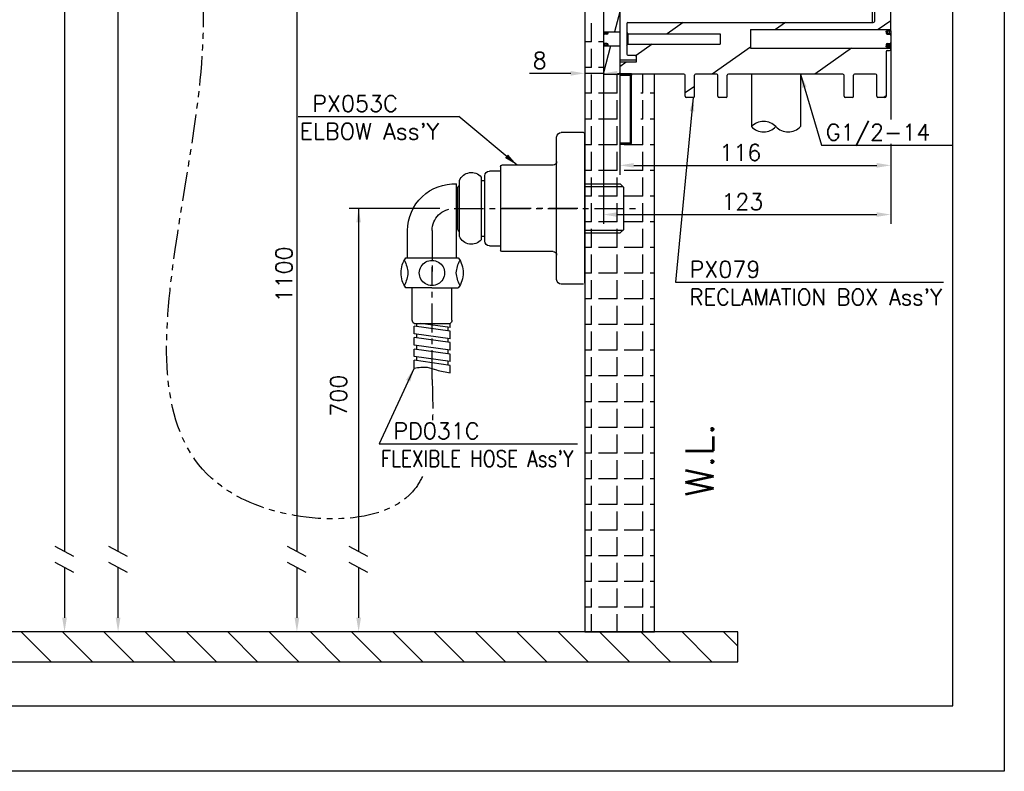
# Model space of a CAD drawing. Extents: x -4258 to -3838, y 2184 to 2778.
# Tile 8 of 20: x -4048 to -3838, y 2184 to 2345. Entities that reach past the tile are written whole.
import ezdxf
from ezdxf.enums import TextEntityAlignment as Align

# ---------------------------------------------------------------- set-up
doc = ezdxf.new("R2010")
doc.units = 0
doc.header["$LTSCALE"] = 5
doc.header["$MEASUREMENT"] = 0
doc.linetypes.add('CENTER', pattern=[2, 1.25, -0.25, 0.25, -0.25])
doc.linetypes.add('PHANTOM', pattern=[2.5, 1.25, -0.25, 0.25, -0.25, 0.25, -0.25])
doc.layers.get('0').update_dxf_attribs({"color": 2, "linetype": 'CONTINUOUS'})
for name, color, linetype in [('CEN', 1, 'CENTER'), ('CENTER', 1, 'CENTER'), ('CL', 1, 'CENTER'), ('D', 2, 'CONTINUOUS'), ('DWG', 7, 'CONTINUOUS'), ('HT', 3, 'CONTINUOUS'), ('PH', 3, 'PHANTOM')]:
    doc.layers.add(name, color=color, linetype=linetype)
doc.styles.add('GHS', font='ROMANS', dxfattribs={"bigfont": 'GHS'})
doc.dimstyles.new('STANDARD$7', dxfattribs={"dimtxt": 3.5, "dimasz": 3, "dimexe": 1, "dimexo": 0.0625, "dimgap": 1, "dimtad": 1, "dimdec": 4, "dimzin": 0, "dimdsep": 46, "dimtxsty": 'GHS', "dimcen": 1, "dimclrt": 2, "dimadec": 0, "dimazin": 0, "dimtfac": 1, "dimtdec": 4, "dimtofl": 0, "dimtmove": 0, "dimatfit": 3, "dimfxl": 0, "dimtolj": 1, "dimtzin": 0, "dimarcsym": 0})

# ---------------------------------------------------------------- blocks, each defined once
blk = doc.blocks.new('A$C3CA555D0')
at = {"color": 7, "linetype": 'Continuous'}
for p, q in [((11.45, 52.84), (16.2, 52.84)), ((11.2, 20.59), (11.2, 52.59)), ((17.2, 21.34), (17.2, 51.84)), ((17.95, 45.84), (28.95, 45.84)), ((29.2, 45.59), (29.2, 27.59)), ((17.95, 27.34), (28.95, 27.34)), ((11.45, 20.34), (16.2, 20.34))]:
    blk.add_line(p, q, dxfattribs=at)
for centre, radius, start, end in [((11.45, 52.59), 0.25, 90, 180), ((16.2, 51.84), 1, 0, 90), ((17.95, 46.59), 0.75, 180, 270), ((28.95, 45.59), 0.25, 0, 90), ((28.95, 27.59), 0.25, 270, 0), ((17.95, 26.59), 0.75, 90, 180), ((16.2, 21.34), 1, 270, 0)]:
    blk.add_arc(centre, radius, start, end, dxfattribs=at)
at = {"layer": 'CEN', "linetype": 'CENTER'}
blk.add_line((12.65, 36.59), (29.65, 36.59), dxfattribs=at)
at = {"layer": 'CENTER'}
for p, q in [((39.1, 36.59), (0, 36.59)), ((43.85, 31.84), (43.85, 22.65))]:
    blk.add_line(p, q, dxfattribs=at)
blk.add_arc((39.1, 31.84), 4.75, 0, 90, dxfattribs=at)
at = {"layer": 'CL'}
blk.add_line((43.85, 0), (43.85, 23.99), dxfattribs=at)
at = {"layer": 'D'}
for p, q in [((11.2, 41.26), (3.04, 41.26)), ((11.2, 31.91), (3.04, 31.91))]:
    blk.add_line(p, q, dxfattribs=at)
at = {"layer": 'D', "color": 7}
blk.add_line((49.45, 25.99), (38.25, 25.99), dxfattribs=at)
at = {"layer": 'D'}
blk.add_spline([(47.72, 2.39), (44.89, 2.58), (42.92, 2.03), (39.99, 1.38)], degree=3, dxfattribs=at)
at = {"layer": 'DWG', "linetype": 'Continuous'}
for p, q in [((29.2, 44.59), (31.6, 44.59)), ((32.6, 29.59), (32.6, 43.59)), ((33.35, 42.54), (32.6, 42.54)), ((33.35, 30.64), (32.6, 30.64))]:
    blk.add_line(p, q, dxfattribs=at)
at = {"layer": 'DWG'}
for p, q in [((33.35, 43.29), (33.35, 29.89)), ((38, 30.6), (38, 42.57)), ((3.6, 41.82), (2.85, 41.07)), ((2.85, 32.1), (2.85, 41.07)), ((11.2, 41.82), (3.6, 41.82)), ((38.35, 32.3), (38.35, 40.87)), ((38.35, 40.54), (38.6, 40.54)), ((38.6, 25.99), (38.6, 41.82)), ((3.6, 31.35), (2.85, 32.1)), ((38.35, 32.64), (38.6, 32.64)), ((49.1, 25.99), (49.1, 31.84)), ((11.2, 31.35), (3.6, 31.35)), ((31.6, 28.59), (29.2, 28.59)), ((43.91, 19.59), (38.25, 19.59)), ((39.61, 12.67), (39.61, 19.59)), ((43.91, 19.59), (49.45, 19.59)), ((48.09, 12.67), (48.09, 19.59)), ((47.19, 11.97), (39.99, 11.97)), ((39.99, 11.08), (46.32, 11.97)), ((39.99, 11.08), (39.99, 11.97)), ((39.99, 10.29), (47.72, 11.37)), ((40.52, 11.15), (40.52, 10.36)), ((47.19, 11.97), (47.19, 11.3)), ((47.72, 11.97), (47.19, 11.97)), ((47.72, 9.76), (47.72, 11.37)), ((39.99, 8.67), (39.99, 10.29)), ((39.99, 8.67), (47.72, 9.76)), ((39.99, 8.67), (39.99, 9.56)), ((39.99, 7.88), (47.72, 8.97)), ((40.52, 8.75), (40.52, 7.96)), ((47.19, 9.68), (47.19, 8.89)), ((47.72, 7.35), (47.72, 8.97)), ((39.99, 6.27), (39.99, 7.88)), ((39.99, 6.27), (47.72, 7.35)), ((39.99, 5.4), (47.72, 6.49)), ((40.52, 6.34), (40.52, 5.48)), ((47.19, 7.28), (47.19, 6.41)), ((47.72, 4.87), (47.72, 6.49)), ((39.99, 3.79), (39.99, 5.4)), ((39.99, 3.79), (47.72, 4.87)), ((39.99, 3.79), (39.99, 4.68)), ((47.19, 4.8), (47.19, 4.01)), ((39.99, 3), (47.72, 4.08)), ((39.99, 1.38), (39.99, 3)), ((40.52, 3.86), (40.52, 3.07)), ((47.72, 2.39), (47.72, 4.08))]:
    blk.add_line(p, q, dxfattribs=at)
at = {"layer": 'DWG', "linetype": 'Continuous'}
blk.add_arc((31.6, 43.59), 1, 0, 90, dxfattribs=at)
at = {"layer": 'DWG'}
for centre, radius, start, end in [((35.46, 41.52), 2.75, 22.4101, 140.0344), ((37.45, 40.87), 0.9, 0, 52.3301), ((39.1, 31.84), 10, 0, 92.866), ((37.45, 32.3), 0.9, 307.6699, 0), ((31.6, 29.59), 1, 270, 0), ((35.46, 31.65), 2.75, 219.9656, 337.5899), ((42.52, 22.79), 5.33, 143.1301, 180), ((31.43, 22.13), 7.28, 5.1319, 27.2302), ((43.85, 22.78), 2.68, 90, 271.3434), ((43.91, 22.78), 2.68, 269.7811, 91.3481), ((56.27, 22.13), 7.28, 152.7698, 174.8681), ((45.18, 22.79), 5.33, 0, 36.8699), ((42.52, 22.79), 5.33, 180, 216.8699), ((31.43, 23.46), 7.28, 332.7698, 354.8681), ((56.27, 23.46), 7.28, 185.1319, 207.2302), ((45.18, 22.79), 5.33, 323.1301, 360), ((40.41, 12.64), 0.8, 178.2676, 237.8), ((47.29, 12.64), 0.8, 302.2, 1.7324)]:
    blk.add_arc(centre, radius, start, end, dxfattribs=at)
blk = doc.blocks.new('A$C4E1C6FA4')
at = {"color": 7, "linetype": 'Continuous'}
for p, q in [((89.63, 24.5), (89.63, 161.5)), ((86.13, 158.75), (86.13, 26.25)), ((85.63, 89), (85.63, 26)), ((31.63, 60.12), (31.63, 0)), ((28.13, 42.25), (28.13, 15.25)), ((33.13, 25.75), (33.13, 21.14)), ((33.38, 26), (85.88, 26)), ((28.13, 24), (31.63, 24)), ((28.13, 23.75), (29.13, 23.75)), ((28.38, 24), (28.38, 23.5)), ((28.88, 23.5), (28.38, 23.5)), ((28.88, 24), (28.88, 23.5)), ((29.13, 23.75), (29.13, 24)), ((33.13, 23.88), (33.38, 23.63)), ((33.38, 23.63), (33.38, 21.38)), ((33.38, 23.63), (53.13, 23.63)), ((53.13, 23.63), (53.13, 21.38)), ((59.63, 24.5), (89.63, 24.5)), ((59.63, 24.5), (59.63, 20.5)), ((88.63, 24.06), (88.63, 23.75)), ((88.63, 23.75), (89.38, 23.75)), ((88.88, 24.23), (89.38, 24.23)), ((88.88, 24.23), (88.88, 23.5)), ((88.88, 23.5), (89.38, 23.5)), ((89.38, 23.75), (89.38, 24.23)), ((89.63, 24.35), (89.63, 24.48)), ((89.63, 24.23), (89.63, 21.75)), ((28.13, 21.25), (29.13, 21.25)), ((28.88, 21.5), (28.38, 21.5)), ((28.38, 21.5), (28.38, 21)), ((28.88, 21.5), (28.88, 21)), ((29.13, 21), (29.13, 21.25)), ((33.13, 21.13), (33.38, 21.38)), ((33.13, 21.13), (33.13, 19.25)), ((33.38, 21.38), (53.13, 21.38)), ((88.63, 21.25), (89.38, 21.25)), ((88.63, 21.25), (88.63, 20.87)), ((88.88, 21.5), (89.38, 21.5)), ((88.88, 20.75), (88.88, 21.5)), ((89.38, 20.75), (89.38, 21.5)), ((89.63, 20.25), (89.63, 21.5)), ((28.13, 21), (31.63, 21)), ((33.38, 19), (35.13, 19)), ((35.13, 19), (35.13, 17.5)), ((59.63, 20.5), (89.63, 20.5)), ((88.63, 21), (89.63, 21)), ((88.63, 19.75), (88.63, 10.25)), ((88.88, 20.75), (89.38, 20.75)), ((88.88, 20), (89.38, 20)), ((31.63, 18), (35.13, 18)), ((35.13, 17.5), (31.63, 17.5)), ((28.38, 15), (31.38, 15)), ((45.38, 15), (31.63, 15)), ((33.88, 15), (33.88, 0)), ((52.38, 15), (47.88, 15)), ((79.38, 15), (54.88, 15)), ((86.38, 15), (81.88, 15)), ((31.63, 14.75), (34.13, 14.75)), ((34.13, 0.25), (34.13, 14.75)), ((45.63, 10.25), (45.63, 14.75)), ((47.63, 10.25), (47.63, 14.75)), ((52.63, 10.25), (52.63, 14.75)), ((54.63, 10.25), (54.63, 14.75)), ((79.63, 10.25), (79.63, 14.75)), ((81.63, 10.25), (81.63, 14.75)), ((86.63, 10.25), (86.63, 14.75)), ((47.38, 10), (45.88, 10)), ((54.38, 10), (52.88, 10)), ((81.38, 10), (79.88, 10)), ((88.38, 10), (86.88, 10)), ((31.63, 0.25), (34.13, 0.25)), ((31.63, 0), (33.88, 0))]:
    blk.add_line(p, q, dxfattribs=at)
at = {"color": 2, "linetype": 'Continuous'}
for p, q in [((31.63, 28.27), (30.49, 24)), ((45.18, 26), (41.79, 23.63)), ((67.13, 26), (64.98, 24.5)), ((89.63, 26.39), (86.93, 24.5)), ((38.57, 21.38), (35.13, 18.96)), ((29.68, 21), (28.13, 15.22)), ((59.63, 20.75), (51.42, 15)), ((81.22, 20.5), (73.37, 15)), ((33.04, 17.5), (31.63, 16.51)), ((31.63, 15.38), (31.55, 15.06)), ((47.63, 12.35), (45.63, 10.95)), ((88.63, 10.32), (88.17, 10))]:
    blk.add_line(p, q, dxfattribs=at)
at = {"color": 7, "linetype": 'Continuous'}
for centre, start, end in [((33.38, 25.75), 90, 180), ((85.88, 26.25), 270, 0), ((28.38, 23.25), 90, 180), ((28.88, 23.75), 270, 360), ((88.88, 23.75), 180, 270), ((89.38, 23.25), 0, 90), ((28.38, 21.75), 180, 270), ((28.88, 21.25), 0, 90), ((88.88, 21.25), 90, 180), ((89.38, 21.75), 270, 360), ((33.38, 19.25), 180, 270), ((34.88, 18.75), 0.0004, 80), ((88.88, 19.75), 90, 180), ((89.38, 20.25), 270, 0), ((28.38, 15.25), 180, 270), ((31.38, 15.25), 270, 0), ((34.38, 14.75), 90, 180), ((45.38, 14.75), 0, 90), ((47.88, 14.75), 90, 180), ((52.38, 14.75), 0, 90), ((54.88, 14.75), 90, 180), ((79.38, 14.75), 0, 90), ((81.88, 14.75), 90, 180), ((86.38, 14.75), 0, 90), ((45.88, 10.25), 180, 270), ((47.38, 10.25), 270, 0), ((52.88, 10.25), 180, 270), ((54.38, 10.25), 270, 0), ((79.88, 10.25), 180, 270), ((81.38, 10.25), 270, 0), ((86.88, 10.25), 180, 270), ((88.38, 10.25), 270, 0), ((33.88, 0.25), 270, 0)]:
    blk.add_arc(centre, 0.25, start, end, dxfattribs=at)
for points in [[(88.63, 24.06), (88.66, 24.15), (88.76, 24.21), (88.88, 24.23)], [(89.38, 24.23), (89.5, 24.25), (89.59, 24.3), (89.63, 24.35)], [(89.38, 23.75), (89.38, 23.63), (89.38, 23.5)], [(89.38, 23.75), (89.45, 23.73), (89.52, 23.67), (89.56, 23.6), (89.59, 23.51), (89.61, 23.42), (89.63, 23.34), (89.63, 23.28)], [(89.41, 21.25), (89.38, 21.25)], [(89.62, 21.61), (89.61, 21.58), (89.59, 21.49), (89.56, 21.4), (89.52, 21.33), (89.45, 21.27), (89.41, 21.25)], [(35.11, 18.87), (35.1, 18.91), (35, 19), (35, 19)], [(88.88, 20.75), (88.78, 20.76), (88.7, 20.8), (88.65, 20.86), (88.63, 20.94)], [(89.42, 20.75), (89.38, 20.75)], [(89.63, 20.6), (89.56, 20.7), (89.48, 20.74), (89.42, 20.75)]]:
    blk.add_spline(points, degree=3, dxfattribs=at)

msp = doc.modelspace()

# ---------------------------------------------------------------- hatches: boundary and pattern name
at = {"layer": 'HT'}
h = msp.add_hatch(dxfattribs=at)
h.set_pattern_fill('ANSI31', color=256, scale=50, style=0)
h.set_pattern_definition([(135, (5012.0945, -1542.4873), (4.4194174, 4.4194174), [])])
h.paths.add_polyline_path([(-3894.6, 2207.86), (-3894.6, 2214.26), (-4196.39, 2214.26), (-4196.39, 2207.86)])

# ---------------------------------------------------------------- linework, layer by layer
for p, q in [((-3837.55, 2778.41), (-3837.55, 2184.41)), ((-3837.55, 2778.41), (-3837.55, 2184.41)), ((-3837.55, 2184.41), (-4257.55, 2184.41))]:
    msp.add_line(p, q)
at = {"color": 4}
for p, q in [((-3848.55, 2198.41), (-3848.55, 2747.41)), ((-4223.55, 2198.41), (-3848.55, 2198.41))]:
    msp.add_line(p, q, dxfattribs=at)
at = {"layer": 'D', "ltscale": 0.6}
for p, q in [((-4038.68, 2659.51), (-4038.68, 2231.44)), ((-4027.22, 2231.44), (-4027.22, 2539.65)), ((-3988.95, 2387.02), (-3988.95, 2231.44)), ((-3861.86, 2340.64), (-3861.86, 2325.21)), ((-3861.86, 2338.64), (-3861.86, 2323.92)), ((-3927.36, 2336.74), (-3927.36, 2331.78)), ((-3923.36, 2336.88), (-3923.36, 2301.56)), ((-3923.36, 2336.74), (-3923.36, 2331.78)), ((-3930.36, 2333.78), (-3939.16, 2333.78)), ((-3923.36, 2333.78), (-3927.36, 2333.78)), ((-3920.36, 2333.78), (-3917.36, 2333.78)), ((-3919.86, 2330.61), (-3919.86, 2312.09)), ((-3861.86, 2318.71), (-3861.86, 2301.56)), ((-3861.86, 2317.05), (-3861.86, 2312.09)), ((-3916.86, 2314.09), (-3864.86, 2314.09)), ((-3920.36, 2303.56), (-3864.86, 2303.56)), ((-4038.68, 2228.04), (-4038.68, 2217.26)), ((-4027.22, 2217.26), (-4027.22, 2228.04)), ((-3988.95, 2228.04), (-3988.95, 2217.26))]:
    msp.add_line(p, q, dxfattribs=at)
at = {"layer": 'D'}
for p, q in [((-3988.66, 2324.56), (-3954.32, 2324.56)), ((-3876.69, 2318.43), (-3848.48, 2318.43)), ((-3958.38, 2304.88), (-3977.74, 2304.88)), ((-3975.74, 2304.88), (-3975.74, 2231.44)), ((-3907.93, 2289.09), (-3850.6, 2289.09)), ((-3971.31, 2254.52), (-3928.9, 2254.52)), ((-4036.68, 2230.38), (-4040.68, 2232.5)), ((-4025.22, 2230.38), (-4029.22, 2232.5)), ((-3986.95, 2230.38), (-3990.95, 2232.5)), ((-3973.74, 2230.38), (-3977.74, 2232.5)), ((-4036.68, 2226.98), (-4040.68, 2229.11)), ((-4025.22, 2226.98), (-4029.22, 2229.11)), ((-3986.95, 2226.98), (-3990.95, 2229.11)), ((-3973.74, 2226.98), (-3977.74, 2229.11)), ((-3975.74, 2228.04), (-3975.74, 2217.26))]:
    msp.add_line(p, q, dxfattribs=at)
for centre, start, end in [((-3889.06, 2319.88), 43.6028, 136.3972), ((-3889.06, 2324.88), 223.6028, 316.3972), ((-3883.81, 2324.88), 223.6028, 316.3972)]:
    msp.add_arc(centre, 3.62, start, end, dxfattribs=at)
at = {"layer": 'D', "ltscale": 0.6}
for points in [[(-3930.36, 2334.28), (-3930.36, 2333.28), (-3927.36, 2333.78)], [(-3920.36, 2334.28), (-3920.36, 2333.28), (-3923.36, 2333.78)], [(-3916.86, 2314.59), (-3916.86, 2313.59), (-3919.86, 2314.09)], [(-3864.86, 2314.59), (-3864.86, 2313.59), (-3861.86, 2314.09)], [(-3920.36, 2304.06), (-3920.36, 2303.06), (-3923.36, 2303.56)], [(-3864.86, 2304.06), (-3864.86, 2303.06), (-3861.86, 2303.56)], [(-4039.18, 2217.26), (-4038.18, 2217.26), (-4038.68, 2214.26)], [(-4027.72, 2217.26), (-4026.72, 2217.26), (-4027.22, 2214.26)], [(-3989.45, 2217.26), (-3988.45, 2217.26), (-3988.95, 2214.26)]]:
    msp.add_solid(points, dxfattribs=at)
at = {"layer": 'D'}
for points in [[(-3975.24, 2301.88), (-3976.24, 2301.88), (-3975.74, 2304.88)], [(-3975.24, 2217.26), (-3976.24, 2217.26), (-3975.74, 2214.26)]]:
    msp.add_solid(points, dxfattribs=at)
at = {"layer": 'DWG', "color": 7}
for p, q in [((-3891.68, 2333.64), (-3891.68, 2322.38)), ((-3881.18, 2333.64), (-3881.18, 2322.38))]:
    msp.add_line(p, q, dxfattribs=at)
at = {"layer": 'HT'}
for p, q in [((-3925.88, 2340.51), (-3925.88, 2344.51)), ((-3925.88, 2340.51), (-3927.36, 2340.51)), ((-3923.36, 2340.51), (-3924.38, 2340.51)), ((-3925.88, 2335.01), (-3925.88, 2339.01)), ((-3925.88, 2335.01), (-3927.36, 2335.01)), ((-3923.36, 2335.01), (-3924.38, 2335.01)), ((-3925.88, 2329.51), (-3925.88, 2333.51)), ((-3920.38, 2329.51), (-3920.38, 2333.51)), ((-3914.88, 2329.51), (-3914.88, 2333.51)), ((-3925.88, 2329.51), (-3927.36, 2329.51)), ((-3920.38, 2329.51), (-3924.38, 2329.51)), ((-3914.88, 2329.51), (-3915.35, 2329.51)), ((-3912.43, 2329.51), (-3913.38, 2329.51)), ((-3925.88, 2324.01), (-3925.88, 2328.01)), ((-3920.38, 2324.01), (-3920.38, 2328.01)), ((-3914.88, 2324.01), (-3914.88, 2328.01)), ((-3925.88, 2324.01), (-3927.36, 2324.01)), ((-3925.88, 2318.51), (-3925.88, 2322.51)), ((-3920.38, 2324.01), (-3924.38, 2324.01)), ((-3920.38, 2318.51), (-3920.38, 2322.51)), ((-3914.88, 2324.01), (-3915.35, 2324.01)), ((-3914.88, 2318.51), (-3914.88, 2322.51)), ((-3912.43, 2324.01), (-3913.38, 2324.01)), ((-3925.88, 2318.51), (-3927.36, 2318.51)), ((-3920.38, 2318.51), (-3924.38, 2318.51)), ((-3914.88, 2318.51), (-3918.88, 2318.51)), ((-3912.43, 2318.51), (-3913.38, 2318.51)), ((-3925.88, 2313.01), (-3925.88, 2317.01)), ((-3920.38, 2313.01), (-3920.38, 2317.01)), ((-3914.88, 2313.01), (-3914.88, 2317.01)), ((-3925.88, 2313.01), (-3927.36, 2313.01)), ((-3920.38, 2313.01), (-3924.38, 2313.01)), ((-3914.88, 2313.01), (-3918.88, 2313.01)), ((-3912.43, 2313.01), (-3913.38, 2313.01)), ((-3925.88, 2307.51), (-3925.88, 2311.51)), ((-3920.38, 2307.51), (-3920.38, 2311.51)), ((-3914.88, 2307.51), (-3914.88, 2311.51)), ((-3925.88, 2307.51), (-3927.36, 2307.51)), ((-3920.38, 2307.51), (-3924.38, 2307.51)), ((-3914.88, 2307.51), (-3918.88, 2307.51)), ((-3912.43, 2307.51), (-3913.38, 2307.51)), ((-3925.88, 2302.01), (-3925.88, 2306.01)), ((-3920.38, 2302.01), (-3920.38, 2306.01)), ((-3914.88, 2302.01), (-3914.88, 2306.01)), ((-3925.88, 2302.01), (-3927.36, 2302.01)), ((-3920.38, 2302.01), (-3924.38, 2302.01)), ((-3914.88, 2302.01), (-3918.88, 2302.01)), ((-3912.43, 2302.01), (-3913.38, 2302.01)), ((-3925.88, 2296.51), (-3925.88, 2300.51)), ((-3920.38, 2296.51), (-3920.38, 2300.51)), ((-3914.88, 2296.51), (-3914.88, 2300.51)), ((-3925.88, 2296.51), (-3927.36, 2296.51)), ((-3925.88, 2291.01), (-3925.88, 2295.01)), ((-3920.38, 2296.51), (-3924.38, 2296.51)), ((-3920.38, 2291.01), (-3920.38, 2295.01)), ((-3914.88, 2296.51), (-3918.88, 2296.51)), ((-3914.88, 2291.01), (-3914.88, 2295.01)), ((-3912.43, 2296.51), (-3913.38, 2296.51)), ((-3925.88, 2291.01), (-3927.36, 2291.01)), ((-3920.38, 2291.01), (-3924.38, 2291.01)), ((-3914.88, 2291.01), (-3918.88, 2291.01)), ((-3912.43, 2291.01), (-3913.38, 2291.01)), ((-3925.88, 2285.51), (-3925.88, 2289.51)), ((-3920.38, 2285.51), (-3920.38, 2289.51)), ((-3914.88, 2285.51), (-3914.88, 2289.51)), ((-3925.88, 2285.51), (-3927.36, 2285.51)), ((-3920.38, 2285.51), (-3924.38, 2285.51)), ((-3914.88, 2285.51), (-3918.88, 2285.51)), ((-3912.43, 2285.51), (-3913.38, 2285.51)), ((-3925.88, 2280.01), (-3925.88, 2284.01)), ((-3920.38, 2280.01), (-3920.38, 2284.01)), ((-3914.88, 2280.01), (-3914.88, 2284.01)), ((-3925.88, 2280.01), (-3927.36, 2280.01)), ((-3925.88, 2274.51), (-3925.88, 2278.51)), ((-3920.38, 2280.01), (-3924.38, 2280.01)), ((-3920.38, 2274.51), (-3920.38, 2278.51)), ((-3914.88, 2280.01), (-3918.88, 2280.01)), ((-3914.88, 2274.51), (-3914.88, 2278.51)), ((-3912.43, 2280.01), (-3913.38, 2280.01)), ((-3925.88, 2274.51), (-3927.36, 2274.51)), ((-3920.38, 2274.51), (-3924.38, 2274.51)), ((-3914.88, 2274.51), (-3918.88, 2274.51)), ((-3912.43, 2274.51), (-3913.38, 2274.51)), ((-3925.88, 2269.01), (-3925.88, 2273.01)), ((-3920.38, 2269.01), (-3920.38, 2273.01)), ((-3914.88, 2269.01), (-3914.88, 2273.01)), ((-3925.88, 2269.01), (-3927.36, 2269.01)), ((-3925.88, 2263.51), (-3925.88, 2267.51)), ((-3920.38, 2269.01), (-3924.38, 2269.01)), ((-3920.38, 2263.51), (-3920.38, 2267.51)), ((-3914.88, 2269.01), (-3918.88, 2269.01)), ((-3914.88, 2263.51), (-3914.88, 2267.51)), ((-3912.43, 2269.01), (-3913.38, 2269.01)), ((-3925.88, 2263.51), (-3927.36, 2263.51)), ((-3920.38, 2263.51), (-3924.38, 2263.51)), ((-3914.88, 2263.51), (-3918.88, 2263.51)), ((-3912.43, 2263.51), (-3913.38, 2263.51)), ((-3925.88, 2258.01), (-3925.88, 2262.01)), ((-3920.38, 2258.01), (-3920.38, 2262.01)), ((-3914.88, 2258.01), (-3914.88, 2262.01)), ((-3925.88, 2258.01), (-3927.36, 2258.01)), ((-3920.38, 2258.01), (-3924.38, 2258.01)), ((-3914.88, 2258.01), (-3918.88, 2258.01)), ((-3912.43, 2258.01), (-3913.38, 2258.01)), ((-3925.88, 2252.51), (-3925.88, 2256.51)), ((-3920.38, 2252.51), (-3920.38, 2256.51)), ((-3914.88, 2252.51), (-3914.88, 2256.51)), ((-3925.88, 2252.51), (-3927.36, 2252.51)), ((-3925.88, 2247.01), (-3925.88, 2251.01)), ((-3920.38, 2252.51), (-3924.38, 2252.51)), ((-3920.38, 2247.01), (-3920.38, 2251.01)), ((-3914.88, 2252.51), (-3918.88, 2252.51)), ((-3914.88, 2247.01), (-3914.88, 2251.01)), ((-3912.43, 2252.51), (-3913.38, 2252.51)), ((-3925.88, 2247.01), (-3927.36, 2247.01)), ((-3920.38, 2247.01), (-3924.38, 2247.01)), ((-3914.88, 2247.01), (-3918.88, 2247.01)), ((-3912.43, 2247.01), (-3913.38, 2247.01)), ((-3925.88, 2241.51), (-3925.88, 2245.51)), ((-3920.38, 2241.51), (-3920.38, 2245.51)), ((-3914.88, 2241.51), (-3914.88, 2245.51)), ((-3925.88, 2241.51), (-3927.36, 2241.51)), ((-3920.38, 2241.51), (-3924.38, 2241.51)), ((-3914.88, 2241.51), (-3918.88, 2241.51)), ((-3912.43, 2241.51), (-3913.38, 2241.51)), ((-3925.88, 2236.01), (-3925.88, 2240.01)), ((-3920.38, 2236.01), (-3920.38, 2240.01)), ((-3914.88, 2236.01), (-3914.88, 2240.01)), ((-3925.88, 2236.01), (-3927.36, 2236.01)), ((-3920.38, 2236.01), (-3924.38, 2236.01)), ((-3914.88, 2236.01), (-3918.88, 2236.01)), ((-3912.43, 2236.01), (-3913.38, 2236.01)), ((-3925.88, 2230.51), (-3925.88, 2234.51)), ((-3920.38, 2230.51), (-3920.38, 2234.51)), ((-3914.88, 2230.51), (-3914.88, 2234.51)), ((-3925.88, 2230.51), (-3927.36, 2230.51)), ((-3920.38, 2230.51), (-3924.38, 2230.51)), ((-3914.88, 2230.51), (-3918.88, 2230.51)), ((-3912.43, 2230.51), (-3913.38, 2230.51)), ((-3925.88, 2225.01), (-3925.88, 2229.01)), ((-3920.38, 2225.01), (-3920.38, 2229.01)), ((-3914.88, 2225.01), (-3914.88, 2229.01)), ((-3925.88, 2225.01), (-3927.36, 2225.01)), ((-3925.88, 2219.51), (-3925.88, 2223.51)), ((-3920.38, 2225.01), (-3924.38, 2225.01)), ((-3920.38, 2219.51), (-3920.38, 2223.51)), ((-3914.88, 2225.01), (-3918.88, 2225.01)), ((-3914.88, 2219.51), (-3914.88, 2223.51)), ((-3912.43, 2225.01), (-3913.38, 2225.01)), ((-3925.88, 2219.51), (-3927.36, 2219.51)), ((-3920.38, 2219.51), (-3924.38, 2219.51)), ((-3914.88, 2219.51), (-3918.88, 2219.51)), ((-3912.43, 2219.51), (-3913.38, 2219.51)), ((-3925.88, 2214.26), (-3925.88, 2218.01)), ((-3920.38, 2214.26), (-3920.38, 2218.01)), ((-3914.88, 2214.26), (-3914.88, 2218.01))]:
    msp.add_line(p, q, dxfattribs=at)
at = {"layer": 'HT', "ltscale": 0.5}
msp.add_lwpolyline([(-3912.43, 2490.01), (-3912.43, 2689.7), (-3927.36, 2689.7), (-3927.36, 2214.26), (-3912.43, 2214.26), (-3912.43, 2333.64)], dxfattribs=at)
msp.add_lwpolyline([(-3894.6, 2214.26), (-4196.39, 2214.26), (-4196.39, 2207.86), (-3894.6, 2207.86)], close=True, dxfattribs=at)
at = {"layer": 'PH'}
msp.add_open_spline([(-3962.09, 2247.53), (-3962.65, 2246.31), (-3968.97, 2236.28), (-4037.18, 2239.55), (-3996.38, 2337.31), (-4021.84, 2405.84), (-3990.99, 2454.46), (-3966.03, 2477.13), (-3951.49, 2486.74), (-3947.16, 2490.29)], degree=3, knots=[19.964545, 19.964545, 19.964545, 19.964545, 24.442377, 60.294346, 157.6682, 231.989203, 280.365316, 316.827922, 333.322058, 333.322058, 333.322058, 333.322058], dxfattribs=at)
msp.add_open_spline([(-3960.01, 2268.29), (-3959.92, 2265.27), (-3959.84, 2262.25), (-3959.92, 2259.37)], degree=3, dxfattribs=at)

# ---------------------------------------------------------------- block references
at = {"layer": 'D', "ltscale": 0.6}
msp.add_blockref('A$C4E1C6FA4', (-3951.49, 2318.64), dxfattribs=at)
at = {"layer": 'D', "ltscale": 0.6, "xscale": -1}
msp.add_blockref('A$C3CA555D0', (-3916.16, 2268.29), dxfattribs=at)

# ---------------------------------------------------------------- texts
at = {"layer": 'D', "style": 'GHS'}
for s, p in [('PX053C', (-3985.65, 2325.56)), ("ELBOW Ass'Y", (-3988.35, 2319.61)), ('G1/2-14', (-3875.74, 2319.43)), ('PX079', (-3904.92, 2290.09)), ('PD031C', (-3968.3, 2255.52))]:
    msp.add_text(s, height=3.5, dxfattribs=at).set_placement(p)
for s, width, p, p2 in [("RECLAMATION BOX Ass'Y", 0.831349, (-3904.92, 2284.14), (-3850.88, 2284.14)), ("FLEXIBLE HOSE Ass'Y", 0.721572, (-3971, 2249.57), (-3929.75, 2249.57))]:
    msp.add_text(s, height=3.5, dxfattribs=dict(at, width=width)).set_placement(p, p2, align=Align.FIT)
at = {"layer": 'D', "ltscale": 0.5, "style": 'GHS'}
msp.add_text('W.L.', height=6, rotation=90, dxfattribs=at).set_placement((-3899.79, 2243.22))
at = {"layer": 'D', "ltscale": 0.6, "char_height": 3.5, "attachment_point": 5, "style": 'GHS'}
for s, insert in [('\\A1;8', (-3936.99, 2336.53)), ('\\A1;116', (-3894.05, 2316.84)), ('\\A1;123', (-3893.61, 2306.31))]:
    msp.add_mtext(s, dxfattribs=dict(at, insert=insert))
at = {"layer": 'D', "ltscale": 0.6, "insert": (-3991.7, 2290.74), "char_height": 3.5, "attachment_point": 5, "rotation": 90, "style": 'GHS'}
msp.add_mtext('\\A1;1100', dxfattribs=at)
at = {"layer": 'D', "insert": (-3980.04, 2264.81), "char_height": 3.5, "attachment_point": 5, "rotation": 90, "style": 'GHS'}
msp.add_mtext('700', dxfattribs=at)

# ---------------------------------------------------------------- leaders
at = {"layer": 'D'}
for points in [[(-3881.18, 2333.64), (-3876.69, 2318.43)], [(-3904.11, 2328.64), (-3907.93, 2289.09)], [(-3941.79, 2314.13), (-3954.32, 2324.56)], [(-3963.88, 2270.69), (-3971.31, 2254.52)]]:
    msp.add_leader(points, dimstyle='STANDARD$7', override={"dimgap": 1, "dimtad": 0}, dxfattribs=at)

doc.saveas('drawing.dxf')
